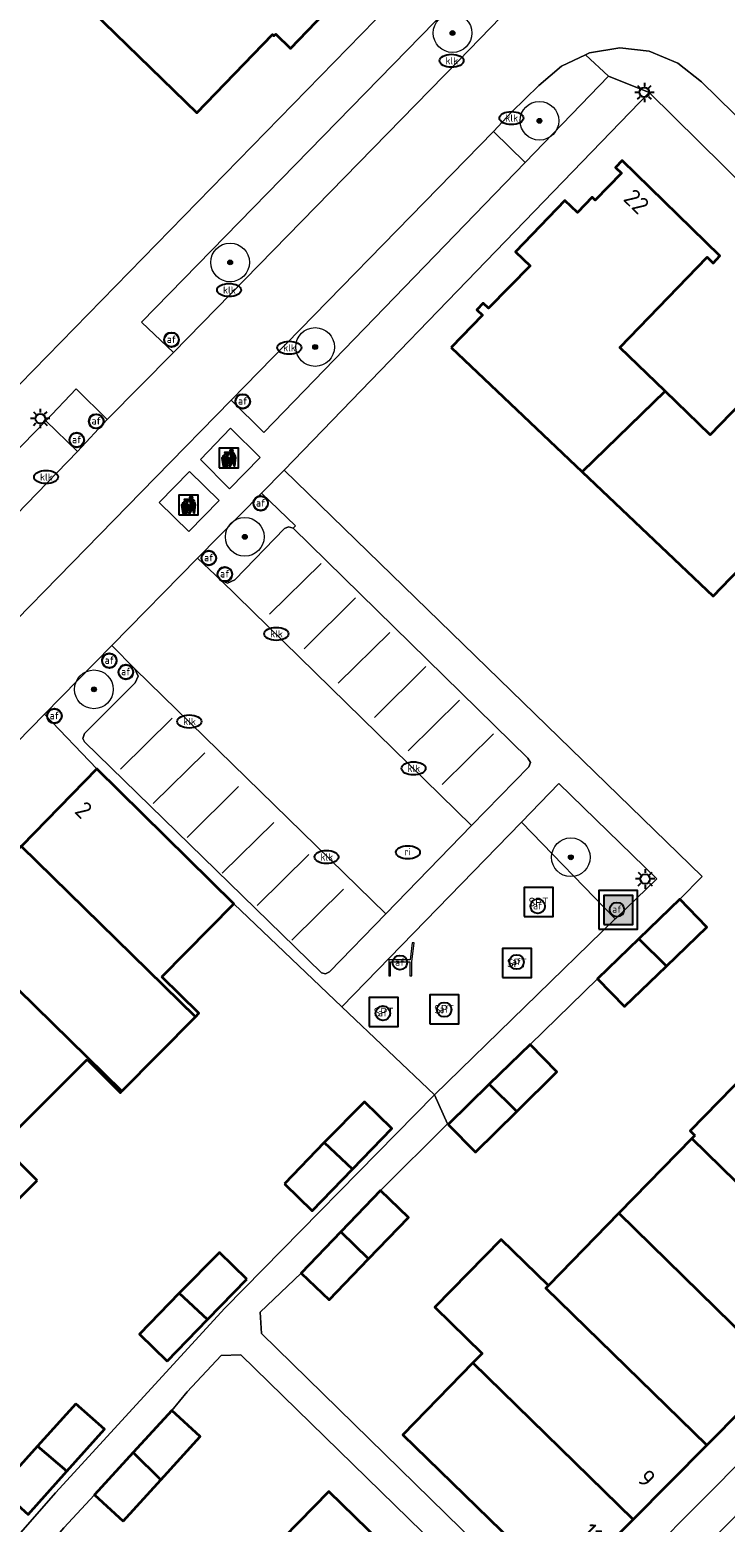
# Model space of a CAD drawing. Header units: metres. Extents: x 103671 to 105190, y 427150 to 429171.
# Tile 212 of 256: x 104249 to 104285, y 428229 to 428306. Entities that reach past the tile are written whole.
import ezdxf
from ezdxf.enums import TextEntityAlignment as Align

# ---------------------------------------------------------------- set-up
doc = ezdxf.new("R2010")
doc.units = ezdxf.units.M
for name, color, linetype, lineweight in [('B-WE-GR-BEPLANTING_CULTUUR_VASTE PLANTENVAK-GV', 253, 'Continuous', 18), ('B-WE-GR-BOOM-S', 253, 'Continuous', 25), ('B-WE-IE-AFVAL APART PLAATS-S', 253, 'Continuous', 25), ('B-WE-IE-MEUBILAIR-S', 253, 'Continuous', 25), ('B-WE-IE-MEUBILAIR_WEGMEUBILAIR-S', 253, 'Continuous', 25), ('B-WE-IE-MEUBILAIR_WEGMEUBILAIR_AFVALBAK-S', 253, 'Continuous', 25), ('B-WE-OG-BEBOUWING-GV', 253, 'Continuous', 35), ('B-WE-OG-BEBOUWING-T18', 7, 'Continuous', 18), ('B-WE-OG-TERREIN_ERF-GV', 253, 'Continuous', 18), ('B-WE-VH-GESLOTENVERHARDING_BETON-GV', 253, 'Continuous', 18), ('B-WE-VH-GESLOTENVERHARDING_KUNSTSTOF-GV', 253, 'Continuous', 18), ('B-WE-VH-OPENVERHARDING-GV', 253, 'Continuous', 18), ('B-WE-VH-OPENVERHARDING_BETONSTRAATSTEEN-GV', 253, 'Continuous', 18), ('B-WE-VW-MARKERING_PICTOGRAM-G', 253, 'Continuous', 18)]:
    doc.layers.add(name, color=color, linetype=linetype, lineweight=lineweight)
doc.styles.add('NLCS-ISO', font='NLCS-ISO.ttf')
doc.styles.add('NLCS-ISO-M500-T18', font='NLCS-ISO.ttf', dxfattribs={"height": 0.9})

# ---------------------------------------------------------------- blocks, each defined once
blk = doc.blocks.new('SIE-AFVAL APART PLAATS-SO')
h = blk.add_hatch(color=256)
h.dxf.hatch_style = 1
h.paths.add_polyline_path([(-0.09, 0.07), (-1.76, 0.07, 0.819081), (-1.79, -0.09), (-1.4, -2.19, 0.36153), (-1.37, -2.21), (-0.47, -2.21, 0.36153), (-0.44, -2.19), (-0.05, -0.09, 0.819081)])
h.paths.add_polyline_path([(-0.16, -0.1), (-0.2, -0.33), (-0.49, -0.33), (-0.47, -0.1)], flags=16)
h.paths.add_polyline_path([(-0.55, -0.1), (-0.58, -0.33), (-0.87, -0.33), (-0.87, -0.1)], flags=16)
h.paths.add_polyline_path([(-0.22, -0.42), (-0.27, -0.73), (-0.53, -0.73), (-0.5, -0.42)], flags=16)
h.paths.add_polyline_path([(-0.58, -0.42), (-0.61, -0.73), (-0.87, -0.73), (-0.87, -0.42)], flags=16)
h.paths.add_polyline_path([(-0.95, -0.1), (-0.95, -0.33), (-1.27, -0.33), (-1.29, -0.1)], flags=16)
h.paths.add_polyline_path([(-0.95, -0.42), (-0.95, -0.73), (-1.23, -0.73), (-1.26, -0.42)], flags=16)
h.paths.add_polyline_path([(-0.29, -0.83), (-0.34, -1.09), (-0.56, -1.09), (-0.54, -0.83)], flags=16)
h.paths.add_polyline_path([(-0.62, -0.83), (-0.65, -1.09), (-0.87, -1.09), (-0.87, -0.83)], flags=16)
h.paths.add_polyline_path([(-0.95, -0.83), (-0.95, -1.09), (-1.2, -1.09), (-1.22, -0.83)], flags=16)
h.paths.add_polyline_path([(-1.35, -0.33), (-1.64, -0.33), (-1.69, -0.1), (-1.37, -0.1)], flags=16)
h.paths.add_polyline_path([(-1.34, -0.42), (-1.31, -0.73), (-1.57, -0.73), (-1.63, -0.42)], flags=16)
h.paths.add_polyline_path([(-0.36, -1.18), (-0.41, -1.44), (-0.6, -1.44), (-0.57, -1.18)], flags=16)
h.paths.add_polyline_path([(-0.65, -1.18), (-0.68, -1.44), (-0.87, -1.44), (-0.87, -1.18)], flags=16)
h.paths.add_polyline_path([(-1.3, -0.83), (-1.28, -1.09), (-1.5, -1.09), (-1.55, -0.83)], flags=16)
h.paths.add_polyline_path([(-0.95, -1.18), (-0.95, -1.44), (-1.17, -1.44), (-1.19, -1.18)], flags=16)
h.paths.add_polyline_path([(-0.42, -1.53), (-0.47, -1.79), (-0.63, -1.79), (-0.6, -1.53)], flags=16)
h.paths.add_polyline_path([(-1.27, -1.18), (-1.25, -1.44), (-1.44, -1.44), (-1.49, -1.18)], flags=16)
h.paths.add_polyline_path([(-0.69, -1.53), (-0.71, -1.79), (-0.87, -1.79), (-0.87, -1.53)], flags=16)
h.paths.add_polyline_path([(-0.95, -1.53), (-0.95, -1.79), (-1.13, -1.79), (-1.16, -1.53)], flags=16)
h.paths.add_polyline_path([(-1.24, -1.53), (-1.22, -1.79), (-1.37, -1.79), (-1.42, -1.53)], flags=16)
h.paths.add_polyline_path([(-0.49, -1.89), (-0.53, -2.13), (-0.66, -2.13), (-0.64, -1.89)], flags=16)
h.paths.add_polyline_path([(-0.72, -1.89), (-0.74, -2.13), (-0.87, -2.13), (-0.87, -1.89)], flags=16)
h.paths.add_polyline_path([(-0.95, -1.89), (-0.95, -2.13), (-1.1, -2.13), (-1.12, -1.89)], flags=16)
h.paths.add_polyline_path([(-1.21, -1.89), (-1.18, -2.13), (-1.31, -2.13), (-1.35, -1.89)], flags=16)
h.paths.add_polyline_path([(-0.19, 0.78, -0.01173), (-0.3, 0.78, -0.148797), (-0.42, 1.03, -0.136076), (-0.69, 0.87), (-0.78, 0.85, -0.038293), (-1.14, 0.96), (-1.19, 0.81, -0.243822), (-1.56, 0.45, 0.344326), (-1, 0.22, -0.139345), (-0.6, 0.22, 0.618436), (-0.56, 0.27, -0.441494), (-0.47, 0.44, 0.309048)])
h.paths.add_polyline_path([(-0.49, 0.51, 0.351556), (-0.64, 0.31, 0.121061), (-1.02, 0.29, -0.288745), (-1.45, 0.42, 0.203599), (-1.12, 0.79), (-1.09, 0.87, 0.083075), (-0.28, 0.71, -0.242261)], flags=16)
h.paths.add_polyline_path([(-0.4, 0.79, -0.023345), (-0.63, 0.82, 0.07081), (-0.46, 0.9, 0.059965)], flags=16)
h.paths.add_polyline_path([(1.12, 1.48), (-1.07, 1.48, 0.860559), (-1.08, 1.42), (0.29, 1, -0.146703), (0.53, 0.28, 0.421968), (0.56, 0.25), (1.6, 0.31, 0.450293), (1.63, 0.34, 0.122241)])
h.paths.add_polyline_path([(0.26, 1.93, 1), (1.07, 1.93, 1)])
h.paths.add_polyline_path([(1.65, 0.15, 0.429303), (1.62, 0.18), (0.55, 0.23, 0.38429), (0.51, 0.2), (0.16, -2.16, 0.83726), (0.22, -2.18), (0.99, -0.78, -0.688204), (1.05, -0.78), (1.36, -2.14, 0.84934), (1.42, -2.14)])
for p, q in [((-0.09, 0.07), (-1.76, 0.07)), ((-1.4, -2.19), (-1.79, -0.09)), ((-1.37, -0.1), (-1.69, -0.1)), ((-1.64, -0.33), (-1.69, -0.1)), ((-1.64, -0.33), (-1.35, -0.33)), ((-1.63, -0.42), (-1.34, -0.42)), ((-1.57, -0.73), (-1.63, -0.42)), ((-1.57, -0.73), (-1.31, -0.73)), ((-1.55, -0.83), (-1.3, -0.83)), ((-1.5, -1.09), (-1.55, -0.83)), ((-1.5, -1.09), (-1.28, -1.09)), ((-1.49, -1.18), (-1.27, -1.18)), ((-1.44, -1.44), (-1.49, -1.18)), ((-1.44, -1.44), (-1.25, -1.44)), ((-1.42, -1.53), (-1.24, -1.53)), ((-1.37, -1.79), (-1.42, -1.53)), ((-1.37, -1.79), (-1.22, -1.79)), ((-1.37, -2.21), (-0.47, -2.21)), ((-1.31, -2.13), (-1.35, -1.89)), ((-1.35, -1.89), (-1.21, -1.89)), ((-1.31, -2.13), (-1.18, -2.13)), ((-0.95, -0.1), (-1.29, -0.1)), ((-1.27, -0.33), (-0.95, -0.33)), ((-1.26, -0.42), (-0.95, -0.42)), ((-1.23, -0.73), (-0.95, -0.73)), ((-1.22, -0.83), (-0.95, -0.83)), ((-1.2, -1.09), (-0.95, -1.09)), ((-1.19, -1.18), (-0.95, -1.18)), ((-1.17, -1.44), (-0.95, -1.44)), ((-1.16, -1.53), (-0.95, -1.53)), ((-1.13, -1.79), (-0.95, -1.79)), ((-1.12, -1.89), (-0.95, -1.89)), ((-1.1, -2.13), (-0.95, -2.13)), ((-0.95, -0.1), (-0.95, -0.33)), ((-0.95, -0.42), (-0.95, -0.73)), ((-0.95, -0.83), (-0.95, -1.09)), ((-0.95, -1.18), (-0.95, -1.44)), ((-0.95, -1.53), (-0.95, -1.79)), ((-0.95, -1.89), (-0.95, -2.13)), ((-0.87, -0.1), (-0.87, -0.33)), ((-0.55, -0.1), (-0.87, -0.1)), ((-0.87, -0.33), (-0.58, -0.33)), ((-0.87, -0.42), (-0.87, -0.73)), ((-0.87, -0.42), (-0.58, -0.42)), ((-0.87, -0.73), (-0.61, -0.73)), ((-0.87, -0.83), (-0.62, -0.83)), ((-0.87, -0.83), (-0.87, -1.09)), ((-0.87, -1.09), (-0.65, -1.09)), ((-0.87, -1.18), (-0.65, -1.18)), ((-0.87, -1.18), (-0.87, -1.44)), ((-0.87, -1.44), (-0.68, -1.44)), ((-0.87, -1.53), (-0.69, -1.53)), ((-0.87, -1.53), (-0.87, -1.79)), ((-0.87, -1.79), (-0.71, -1.79)), ((-0.87, -1.89), (-0.87, -2.13)), ((-0.87, -1.89), (-0.72, -1.89)), ((-0.87, -2.13), (-0.74, -2.13)), ((-0.66, -2.13), (-0.53, -2.13)), ((-0.64, -1.89), (-0.49, -1.89)), ((-0.63, -1.79), (-0.47, -1.79)), ((-0.6, -1.44), (-0.41, -1.44)), ((-0.6, -1.53), (-0.42, -1.53)), ((-0.57, -1.18), (-0.36, -1.18)), ((-0.56, -1.09), (-0.34, -1.09)), ((-0.54, -0.83), (-0.29, -0.83)), ((-0.53, -0.73), (-0.27, -0.73)), ((-0.53, -2.13), (-0.49, -1.89)), ((-0.5, -0.42), (-0.22, -0.42)), ((-0.49, -0.33), (-0.2, -0.33)), ((-0.16, -0.1), (-0.47, -0.1)), ((-0.47, -1.79), (-0.42, -1.53)), ((-0.44, -2.19), (-0.05, -0.09)), ((-0.41, -1.44), (-0.36, -1.18)), ((-0.34, -1.09), (-0.29, -0.83)), ((-0.27, -0.73), (-0.22, -0.42)), ((-0.2, -0.33), (-0.16, -0.1))]:
    blk.add_line(p, q)
blk.add_lwpolyline([(-2.5, -2.51), (2.5, -2.51), (2.5, 2.49), (-2.5, 2.49)], close=True)
for points in [[(-0.78, 0.85, -0.038293), (-1.14, 0.96), (-1.19, 0.81, -0.243822), (-1.56, 0.45, 0.344326), (-1, 0.22, -0.139345), (-0.6, 0.22, 0.618436), (-0.56, 0.27, -0.441494), (-0.47, 0.44, 0.309048), (-0.19, 0.78, -0.01173), (-0.3, 0.78, -0.01173)], [(-0.78, 0.85), (-0.69, 0.87, 0.136076), (-0.42, 1.03, 0.156405), (-0.29, 0.77)], [(-0.78, 0.85), (-0.69, 0.87, 0.136076), (-0.42, 1.03, 0.148797), (-0.3, 0.78, 0.148797)], [(-0.63, 0.82, 0.07081), (-0.46, 0.9, 0.059965), (-0.4, 0.79, 0.059965)], [(-0.4, 0.79, -0.023345), (-0.63, 0.82)]]:
    blk.add_lwpolyline(points, format="xyb")
for points in [[(-1.09, 0.87), (-1.12, 0.79, -0.203599), (-1.45, 0.42, 0.288745), (-1.02, 0.29, -0.121061), (-0.64, 0.31, -0.351556), (-0.49, 0.51, 0.242261), (-0.28, 0.71, -0.083075)], [(-1.07, 1.48), (1.12, 1.48, -0.122241), (1.63, 0.34, -0.450293), (1.6, 0.31), (0.56, 0.25, -0.421968), (0.53, 0.28, 0.146703), (0.29, 1), (-1.08, 1.42, -0.860559)], [(0.55, 0.23), (1.62, 0.18, -0.429303), (1.65, 0.15), (1.42, -2.14, -0.84934), (1.36, -2.14), (1.05, -0.78, 0.688204), (0.99, -0.78), (0.22, -2.18, -0.83726), (0.16, -2.16), (0.51, 0.2, -0.38429)]]:
    blk.add_lwpolyline(points, format="xyb", close=True)
for points in [[(-1.35, -0.33), (-1.37, -0.1)], [(-1.31, -0.73), (-1.34, -0.42)], [(-1.28, -1.09), (-1.3, -0.83)], [(-1.27, -0.33), (-1.29, -0.1)], [(-1.25, -1.44), (-1.27, -1.18)], [(-1.23, -0.73), (-1.26, -0.42)], [(-1.22, -1.79), (-1.24, -1.53)], [(-1.2, -1.09), (-1.22, -0.83)], [(-1.18, -2.13), (-1.21, -1.89)], [(-1.17, -1.44), (-1.19, -1.18)], [(-1.18, -2.22), (-1.18, -2.21)], [(-1.13, -1.79), (-1.16, -1.53)], [(-1.1, -2.13), (-1.12, -1.89)], [(-0.74, -2.13), (-0.72, -1.89)], [(-0.71, -1.79), (-0.69, -1.53)], [(-0.68, -1.44), (-0.65, -1.18)], [(-0.66, -2.13), (-0.64, -1.89)], [(-0.65, -1.09), (-0.62, -0.83)], [(-0.63, -1.79), (-0.6, -1.53)], [(-0.61, -0.73), (-0.58, -0.42)], [(-0.6, -1.44), (-0.57, -1.18)], [(-0.58, -0.33), (-0.55, -0.1)], [(-0.56, -1.09), (-0.54, -0.83)], [(-0.53, -0.73), (-0.5, -0.42)], [(-0.49, -0.33), (-0.47, -0.1)]]:
    blk.add_lwpolyline(points)
blk.add_circle((0.66, 1.93), 0.401)
for centre, radius, start, end in [((-1.76, -0.01), 0.0869, 90, 247.281), ((-0.09, -0.01), 0.0869, 292.719, 90), ((-1.37, -2.18), 0.0318, 190.4943, 270), ((-0.47, -2.18), 0.0318, 270, 349.5057)]:
    blk.add_arc(centre, radius, start, end)
blk = doc.blocks.new('SIE-WEG_AFVALBAK-SO')
h = blk.add_hatch(color=256)
h.dxf.hatch_style = 1
h.paths.add_polyline_path([(-1.5, -1.5), (1.5, -1.5), (1.5, 1.5), (-1.5, 1.5)])
for points in [[(-2, -2), (2, -2), (2, 2), (-2, 2)], [(-1.5, -1.5), (1.5, -1.5), (1.5, 1.5), (-1.5, 1.5)]]:
    blk.add_lwpolyline(points, close=True)
blk = doc.blocks.new('SIE-MEUBILAIR_PAAL_LICHTMAST-SO')
for points in [[(-0.62, 0), (-1, 0)], [(-0.71, 0.71), (-0.44, 0.44)], [(0, 1), (0, 0.62)], [(0.44, 0.44), (0.71, 0.71)], [(1, 0), (0.62, 0)], [(-0.71, -0.71), (-0.44, -0.44)], [(0, -0.62), (0, -1)], [(0.44, -0.44), (0.71, -0.71)]]:
    blk.add_lwpolyline(points)
blk.add_circle((0, 0), 0.5)
blk = doc.blocks.new('SIE-MEUBILAIR_PAAL_AFSLUITPAAL-SO')
blk.add_circle((0, 0), 0.75)
at = {"style": 'NLCS-ISO'}
blk.add_text('af', height=0.75, dxfattribs=at).set_placement((0, 0.05), align=Align.MIDDLE_CENTER)
blk = doc.blocks.new('SIE-MEUBILAIR_PUT_KOLK-SO')
blk.add_ellipse((0, 0), major_axis=(1.25, 0), ratio=0.54)
at = {"style": 'NLCS-ISO'}
blk.add_text('klk', height=0.75, dxfattribs=at).set_placement((0.03, 0), align=Align.MIDDLE_CENTER)
blk = doc.blocks.new('SIE-MEUBILAIR_PUT_RIOOLPUT-SO')
blk.add_ellipse((0, 0), major_axis=(1.25, 0), ratio=0.54)
at = {"style": 'NLCS-ISO'}
blk.add_text('ri', height=0.75, dxfattribs=at).set_placement((-0.04, 0.07), align=Align.MIDDLE_CENTER)
blk = doc.blocks.new('SIE-WEG_SPEELTOESTEL-SO')
at = {"flags": 128}
blk.add_lwpolyline([(-3.75, -3.75), (3.75, -3.75), (3.75, 3.75), (-3.75, 3.75)], close=True, dxfattribs=at)
at = {"style": 'NLCS-ISO'}
blk.add_text('SPT', height=2.25, dxfattribs=at).set_placement((0, 0), align=Align.MIDDLE_CENTER)
blk = doc.blocks.new('SIE-WEG_ZITBANK-SO')
at = {"color": 0, "linetype": 'ByBlock', "lineweight": 18}
blk.add_lwpolyline([(-0.91, -1.63), (-0.91, -0.2), (1.09, -0.2), (1.09, -1.63), (1.29, -1.63), (1.29, -0.21), (1.54, 1.78), (1.33, 1.78), (1.11, 0), (-1.11, 0), (-1.11, -1.63)], close=True, dxfattribs=at)
blk = doc.blocks.new('SGR-BOOM_GBKN-SO')
at = {"linetype": 'ByBlock', "lineweight": 18}
h = blk.add_hatch(color=0, dxfattribs=at)
h.dxf.hatch_style = 1
edge = h.paths.add_edge_path()
edge.add_arc((0, 0), 0.25, 0, 360)
at = {"color": 0, "linetype": 'ByBlock', "lineweight": 18}
for radius in [2, 0.25]:
    blk.add_circle((0, 0), radius, dxfattribs=at)
at = {"color": 0, "linetype": 'ByBlock', "lineweight": 18, "style": 'NLCS-ISO'}
blk.add_attdef('SOORT', (2.5, 0), '', height=1.5, dxfattribs=at)

msp = doc.modelspace()

# ---------------------------------------------------------------- linework, layer by layer
at = {"layer": 'B-WE-GR-BEPLANTING_CULTUUR_VASTE PLANTENVAK-GV', "flags": 128}
for points in [[(104274.367, 428308.237), (104272.748, 428309.825), (104254.695, 428291.33), (104256.348, 428289.765), (104271.074, 428304.828)], [(104272.875, 428301.17), (104274.514, 428299.57), (104278.834, 428304.029), (104277.638, 428305.139), (104276.388, 428304.548), (104275.219, 428303.556), (104273.812, 428302.177)], [(104272.875, 428301.17), (104259.324, 428287.294), (104261.007, 428285.631), (104274.514, 428299.57)], [(104251.376, 428284.64), (104252.919, 428286.297), (104251.318, 428287.887), (104249.749, 428286.233)], [(104274.776, 428254.017), (104278.261, 428257.417), (104280.387, 428259.47), (104282.513, 428261.523), (104283.671, 428262.704), (104262.058, 428283.691), (104260.886, 428282.497), (104262.648, 428280.808), (104262.525, 428280.68), (104274.657, 428268.813), (104274.79, 428268.584), (104274.709, 428268.364), (104271.75, 428265.338), (104267.325, 428260.774), (104264.399, 428257.766), (104264.192, 428257.67), (104263.992, 428257.729), (104251.749, 428269.646), (104251.663, 428269.824), (104251.745, 428270.076), (104254.354, 428272.701), (104254.51, 428273.051), (104254.348, 428273.423), (104253.156, 428274.62), (104249.68, 428271.078), (104252.382, 428268.265), (104259.456, 428261.289), (104265.052, 428255.97), (104274.317, 428265.486), (104274.334, 428265.504), (104276.262, 428267.504), (104281.316, 428262.58), (104279.201, 428260.531), (104279.173, 428260.504), (104269.837, 428251.421), (104270.512, 428249.922), (104270.542, 428249.892), (104272.65, 428251.964)], [(104260.886, 428282.497), (104257.583, 428279.131), (104258.814, 428277.987), (104259.133, 428277.846), (104259.519, 428278.019), (104262.084, 428280.675), (104262.295, 428280.763), (104262.525, 428280.68), (104262.648, 428280.808)], [(104279.173, 428260.504), (104279.201, 428260.531), (104281.316, 428262.58), (104276.262, 428267.504), (104274.334, 428265.504)]]:
    msp.add_lwpolyline(points, close=True, dxfattribs=at)
at = {"layer": 'B-WE-OG-BEBOUWING-GV', "flags": 128}
for points in [[(104265.024, 428308.224), (104264.205, 428309.006), (104264.932, 428309.766), (104266.65, 428311.564), (104266.418, 428311.788), (104267.049, 428312.442), (104264.547, 428314.86), (104263.932, 428314.212), (104263.696, 428314.414), (104263.625, 428314.349), (104261.908, 428316.007), (104257.413, 428311.343), (104255.672, 428313.02), (104254.844, 428313.818), (104250.331, 428309.154), (104257.546, 428302.146), (104261.461, 428306.188), (104261.535, 428306.12), (104261.626, 428306.202), (104262.387, 428305.464)], [(104270.692, 428290.011), (104277.462, 428283.594), (104281.747, 428287.765), (104279.418, 428290.019), (104283.929, 428294.68), (104284.239, 428294.379), (104284.585, 428294.76), (104279.537, 428299.674), (104279.186, 428299.314), (104279.49, 428299.018), (104278.133, 428297.625), (104277.974, 428297.777), (104277.22, 428296.992), (104276.571, 428297.615), (104274.023, 428294.962), (104274.772, 428294.242), (104272.615, 428292.05), (104272.346, 428292.316), (104272.013, 428291.972), (104272.311, 428291.683)], [(104277.462, 428283.594), (104284.231, 428277.177), (104285.126, 428278.099), (104293.09, 428286.306), (104288.847, 428290.424), (104284.076, 428285.51), (104281.747, 428287.765)], [(104255.738, 428257.518), (104259.456, 428261.289), (104252.382, 428268.265), (104248.48, 428264.268), (104248.468, 428264.255), (104257.475, 428255.457), (104257.649, 428255.634)], [(104253.676, 428251.605), (104257.475, 428255.457), (104248.468, 428264.255), (104244.692, 428260.388)], [(104281.82, 428258.073), (104283.903, 428260.084), (104282.513, 428261.523), (104280.387, 428259.47)], [(104251.886, 428253.241), (104253.596, 428251.524), (104253.676, 428251.605), (104244.692, 428260.388), (104240.922, 428256.525), (104248.122, 428249.493)], [(104280.387, 428259.47), (104278.261, 428257.417), (104279.651, 428255.978), (104281.82, 428258.073)], [(104249.304, 428246.998), (104247.468, 428248.841), (104248.122, 428249.493), (104240.922, 428256.525), (104237.15, 428252.661), (104246.156, 428243.863)], [(104274.081, 428250.566), (104276.16, 428252.609), (104274.776, 428254.017), (104272.65, 428251.964)], [(104283.294, 428249.323), (104283.135, 428249.161), (104291.509, 428240.982), (104295.297, 428244.799), (104286.717, 428253.317), (104283.049, 428249.562)], [(104270.542, 428249.892), (104271.944, 428248.466), (104274.081, 428250.566), (104272.65, 428251.964)], [(104265.601, 428247.586), (104267.632, 428249.677), (104266.215, 428251.052), (104264.138, 428248.95)], [(104283.135, 428249.161), (104279.364, 428245.3), (104287.706, 428237.152), (104291.509, 428240.982)], [(104262.079, 428246.829), (104263.514, 428245.436), (104265.601, 428247.586), (104264.138, 428248.95)], [(104266.426, 428242.945), (104268.484, 428245.091), (104267.041, 428246.476), (104264.995, 428244.343)], [(104283.902, 428233.32), (104287.706, 428237.152), (104279.364, 428245.3), (104275.722, 428241.571), (104275.591, 428241.437)], [(104266.426, 428242.945), (104264.995, 428244.343), (104262.949, 428242.211), (104264.392, 428240.826)], [(104271.818, 428237.575), (104280.097, 428229.488), (104283.902, 428233.32), (104275.591, 428241.437), (104275.722, 428241.571), (104273.281, 428243.956), (104269.852, 428240.446), (104272.293, 428238.061)], [(104260.138, 428241.902), (104258.721, 428243.277), (104256.644, 428241.175), (104258.107, 428239.811)], [(104256.02, 428237.661), (104258.107, 428239.811), (104256.644, 428241.175), (104254.585, 428239.054)], [(104280.097, 428229.488), (104271.818, 428237.575), (104268.188, 428233.858), (104276.46, 428225.825)], [(104251.303, 428235.465), (104249.311, 428233.281), (104250.828, 428231.977), (104252.773, 428234.148)], [(104254.256, 428232.939), (104255.688, 428231.541), (104257.726, 428233.773), (104256.249, 428235.122)], [(104250.828, 428231.977), (104249.311, 428233.281), (104247.339, 428231.08), (104248.828, 428229.745)], [(104253.74, 428229.408), (104255.688, 428231.541), (104254.256, 428232.939), (104252.252, 428230.767)], [(104260.453, 428226.942), (104267.868, 428219.645), (104271.812, 428223.684), (104264.378, 428230.931)]]:
    msp.add_lwpolyline(points, close=True, dxfattribs=at)
at = {"layer": 'B-WE-OG-TERREIN_ERF-GV', "flags": 128}
for points in [[(104192.106, 428230.458), (104218.963, 428257.954), (104239.197, 428278.725), (104271.719, 428311.999), (104232.873, 428347.714), (104215.094, 428329.458), (104202.346, 428316.412), (104174.329, 428287.73)], [(104318.127, 428266.524), (104280.935, 428303.193), (104275.486, 428297.567), (104262.058, 428283.691), (104283.671, 428262.704), (104282.513, 428261.523), (104283.903, 428260.084), (104281.82, 428258.073), (104279.651, 428255.978), (104278.261, 428257.417), (104274.776, 428254.017), (104276.16, 428252.609), (104274.081, 428250.566), (104271.944, 428248.466), (104270.542, 428249.892), (104270.512, 428249.922), (104267.041, 428246.476), (104268.484, 428245.091), (104266.426, 428242.945), (104264.392, 428240.826), (104262.949, 428242.211), (104260.829, 428240.192), (104260.887, 428239.092), (104276.777, 428223.562), (104284.048, 428230.868), (104295.216, 428242.148)], [(104285.126, 428278.099), (104284.231, 428277.177), (104277.462, 428283.594), (104270.692, 428290.011), (104272.311, 428291.683), (104272.013, 428291.972), (104272.346, 428292.316), (104272.615, 428292.05), (104274.772, 428294.242), (104274.023, 428294.962), (104276.571, 428297.615), (104277.22, 428296.992), (104277.974, 428297.777), (104278.133, 428297.625), (104279.49, 428299.018), (104279.186, 428299.314), (104279.537, 428299.674), (104284.585, 428294.76), (104284.239, 428294.379), (104283.929, 428294.68), (104279.418, 428290.019), (104281.747, 428287.765), (104284.076, 428285.51), (104288.847, 428290.424)], [(104248.48, 428264.268), (104252.382, 428268.265), (104249.68, 428271.078), (104210.789, 428231.299)], [(104243.385, 428223.05), (104250.238, 428230.858), (104258.988, 428240.406), (104269.837, 428251.421), (104265.052, 428255.97), (104259.456, 428261.289), (104255.738, 428257.518), (104257.649, 428255.634), (104257.475, 428255.457), (104253.676, 428251.605), (104253.596, 428251.524), (104251.886, 428253.241), (104248.122, 428249.493)], [(104247.468, 428248.841), (104249.304, 428246.998), (104246.156, 428243.863)], [(104244.38, 428186.378), (104252.227, 428195.61), (104263.789, 428209.151), (104267.586, 428213.585), (104270.959, 428217.431), (104275.718, 428222.473), (104259.824, 428237.986), (104258.803, 428237.956), (104257.053, 428236.08), (104256.249, 428235.122), (104257.726, 428233.773), (104255.688, 428231.541), (104253.74, 428229.408), (104252.252, 428230.767), (104250.674, 428229.058), (104249.399, 428227.551), (104250.9, 428226.23), (104248.879, 428223.933)]]:
    msp.add_lwpolyline(points, dxfattribs=at)
for points in [[(104264.205, 428309.006), (104265.024, 428308.224), (104262.387, 428305.464), (104261.626, 428306.202), (104261.535, 428306.12), (104261.461, 428306.188), (104257.546, 428302.146), (104250.331, 428309.154), (104254.844, 428313.818), (104255.672, 428313.02), (104257.413, 428311.343), (104261.908, 428316.007), (104263.625, 428314.349), (104263.696, 428314.414), (104263.932, 428314.212), (104264.547, 428314.86), (104267.049, 428312.442), (104266.418, 428311.788), (104266.65, 428311.564), (104264.932, 428309.766)], [(104283.135, 428249.161), (104283.294, 428249.323), (104283.049, 428249.562), (104286.717, 428253.317), (104291.153, 428257.859), (104299.84, 428249.374), (104295.297, 428244.799), (104291.509, 428240.982), (104287.706, 428237.152), (104283.902, 428233.32), (104280.097, 428229.488), (104276.46, 428225.825), (104268.188, 428233.858), (104271.818, 428237.575), (104272.293, 428238.061), (104269.852, 428240.446), (104273.281, 428243.956), (104275.722, 428241.571), (104279.364, 428245.3)], [(104263.514, 428245.436), (104262.079, 428246.829), (104264.138, 428248.95), (104266.215, 428251.052), (104267.632, 428249.677), (104265.601, 428247.586)], [(104258.721, 428243.277), (104260.138, 428241.902), (104258.107, 428239.811), (104256.02, 428237.661), (104254.585, 428239.054), (104256.644, 428241.175)], [(104249.311, 428233.281), (104251.303, 428235.465), (104252.773, 428234.148), (104250.828, 428231.977), (104248.828, 428229.745), (104247.339, 428231.08)], [(104243.749, 428206.822), (104247.697, 428210.834), (104251.099, 428214.292), (104249.917, 428215.454), (104250.119, 428215.66), (104253.667, 428219.266), (104257.269, 428222.926), (104257.815, 428222.389), (104261.171, 428225.8), (104260.235, 428226.721), (104260.453, 428226.942), (104264.378, 428230.931), (104271.812, 428223.684), (104267.868, 428219.645), (104264.479, 428216.174), (104265.63, 428215.041), (104265.457, 428214.866), (104261.857, 428211.208), (104258.453, 428207.75), (104259.639, 428206.583), (104259.489, 428206.431), (104255.887, 428202.775), (104251.966, 428198.794)]]:
    msp.add_lwpolyline(points, close=True, dxfattribs=at)
at = {"layer": 'B-WE-VH-GESLOTENVERHARDING_BETON-GV', "flags": 128}
for points in [[(104257.739, 428284.23), (104259.242, 428282.711), (104260.824, 428284.333), (104259.294, 428285.852)], [(104255.597, 428282.019), (104257.131, 428280.507), (104258.7, 428282.123), (104257.167, 428283.621)]]:
    msp.add_lwpolyline(points, close=True, dxfattribs=at)
at = {"layer": 'B-WE-VH-GESLOTENVERHARDING_KUNSTSTOF-GV', "flags": 128}
msp.add_lwpolyline([(104265.052, 428255.97), (104269.837, 428251.421), (104279.173, 428260.504), (104274.334, 428265.504), (104274.317, 428265.486)], close=True, dxfattribs=at)
at = {"layer": 'B-WE-VH-OPENVERHARDING-GV', "flags": 128}
for points in [[(104271.719, 428311.999), (104239.197, 428278.725), (104218.963, 428257.954), (104192.106, 428230.458)], [(104245.56, 428281.952), (104249.749, 428286.233), (104251.318, 428287.887), (104252.919, 428286.297), (104256.348, 428289.765), (104254.695, 428291.33), (104272.748, 428309.825)], [(104287.827, 428299.624), (104283.633, 428303.741), (104282.415, 428304.702), (104280.931, 428305.325), (104279.419, 428305.489), (104277.835, 428305.232), (104277.638, 428305.139), (104278.834, 428304.029), (104280.935, 428303.193), (104318.127, 428266.524)], [(104279.905, 428224.141), (104292.405, 428236.75), (104296.602, 428240.946), (104300.709, 428244.962), (104302.31, 428243.323), (104303.343, 428244.296), (104303.462, 428244.372), (104303.605, 428244.383), (104303.7, 428244.354), (104303.789, 428244.287), (104302.078, 428246.273), (104311.772, 428255.394), (104315.809, 428251.137), (104317.554, 428254.253), (104318.715, 428257.044), (104319.643, 428259.928), (104320.092, 428261.858), (104319.619, 428261.975), (104317.946, 428263.734), (104302.327, 428249.006), (104295.216, 428242.148), (104284.048, 428230.868), (104276.777, 428223.562)], [(104247.446, 428225.332), (104249.399, 428227.551), (104250.674, 428229.058), (104252.252, 428230.767), (104254.256, 428232.939), (104256.249, 428235.122), (104257.053, 428236.08), (104258.803, 428237.956), (104259.824, 428237.986), (104275.718, 428222.473), (104276.777, 428223.562), (104260.887, 428239.092), (104260.829, 428240.192), (104262.949, 428242.211), (104264.995, 428244.343), (104267.041, 428246.476), (104270.512, 428249.922), (104269.837, 428251.421), (104258.988, 428240.406), (104250.238, 428230.858), (104243.385, 428223.05)]]:
    msp.add_lwpolyline(points, dxfattribs=at)
at = {"layer": 'B-WE-VH-OPENVERHARDING_BETONSTRAATSTEEN-GV', "flags": 128}
for points in [[(104274.367, 428308.237), (104271.074, 428304.828), (104256.348, 428289.765), (104252.919, 428286.297), (104251.376, 428284.64), (104247.178, 428280.334)], [(104243.185, 428270.808), (104255.421, 428283.297), (104259.324, 428287.294), (104272.875, 428301.17), (104273.812, 428302.177), (104275.219, 428303.556), (104276.388, 428304.548), (104277.638, 428305.139), (104277.835, 428305.232), (104279.419, 428305.489), (104280.931, 428305.325), (104282.415, 428304.702), (104283.633, 428303.741), (104287.827, 428299.624)], [(104210.789, 428231.299), (104249.68, 428271.078), (104253.156, 428274.62), (104257.583, 428279.131), (104260.886, 428282.497), (104262.058, 428283.691), (104275.486, 428297.567), (104280.935, 428303.193), (104278.834, 428304.029), (104274.514, 428299.57), (104261.007, 428285.631), (104259.324, 428287.294), (104255.421, 428283.297), (104243.185, 428270.808)]]:
    msp.add_lwpolyline(points, dxfattribs=at)
for points in [[(104249.749, 428286.233), (104245.56, 428281.952), (104247.178, 428280.334), (104251.376, 428284.64)], [(104257.739, 428284.23), (104259.294, 428285.852), (104260.824, 428284.333), (104259.242, 428282.711)], [(104255.597, 428282.019), (104257.167, 428283.621), (104258.7, 428282.123), (104257.131, 428280.507)], [(104258.814, 428277.987), (104271.75, 428265.338), (104274.709, 428268.364), (104274.79, 428268.584), (104274.657, 428268.813), (104262.525, 428280.68), (104262.295, 428280.763), (104262.084, 428280.675), (104259.519, 428278.019), (104259.133, 428277.846)], [(104267.325, 428260.774), (104271.75, 428265.338), (104258.814, 428277.987), (104257.583, 428279.131), (104253.156, 428274.62), (104254.348, 428273.423)], [(104254.348, 428273.423), (104254.51, 428273.051), (104254.354, 428272.701), (104251.745, 428270.076), (104251.663, 428269.824), (104251.749, 428269.646), (104263.992, 428257.729), (104264.192, 428257.67), (104264.399, 428257.766), (104267.325, 428260.774)]]:
    msp.add_lwpolyline(points, close=True, dxfattribs=at)
at = {"layer": 'B-WE-VW-MARKERING_PICTOGRAM-G', "flags": 128}
for points in [[(104261.312, 428276.24), (104263.974, 428278.869)], [(104263.093, 428274.458), (104265.755, 428277.087)], [(104264.856, 428272.677), (104267.518, 428275.305)], [(104266.725, 428270.913), (104269.387, 428273.541)], [(104268.471, 428269.184), (104271.133, 428271.812)], [(104253.605, 428268.242), (104256.268, 428270.87)], [(104270.224, 428267.442), (104272.886, 428270.07)], [(104255.298, 428266.46), (104257.96, 428269.089)], [(104257.043, 428264.714), (104259.706, 428267.342)], [(104258.859, 428262.861), (104261.522, 428265.49)], [(104260.672, 428261.199), (104263.334, 428263.827)], [(104262.464, 428259.414), (104265.126, 428262.042)]]:
    msp.add_lwpolyline(points, dxfattribs=at)

# ---------------------------------------------------------------- block references
at = {"layer": 'B-WE-GR-BOOM-S', "xscale": 0.5, "yscale": 0.5, "zscale": 0.5}
for p in [(104270.766, 428306.258), (104275.256, 428301.728), (104259.269, 428294.413), (104263.662, 428290.044), (104260.027, 428280.24), (104252.231, 428272.362), (104276.879, 428263.689)]:
    msp.add_blockref('SGR-BOOM_GBKN-SO', p, dxfattribs=at)
at = {"layer": 'B-WE-IE-AFVAL APART PLAATS-S', "xscale": 0.2, "yscale": 0.2, "zscale": 0.2}
for p in [(104259.21, 428284.314), (104257.126, 428281.886)]:
    msp.add_blockref('SIE-AFVAL APART PLAATS-SO', p, dxfattribs=at)
at = {"layer": 'B-WE-IE-MEUBILAIR-S', "xscale": 0.5, "yscale": 0.5, "zscale": 0.5}
for name, p in [('SIE-MEUBILAIR_PUT_KOLK-SO', (104270.714, 428304.828)), ('SIE-MEUBILAIR_PAAL_LICHTMAST-SO', (104280.679, 428303.193)), ('SIE-MEUBILAIR_PUT_KOLK-SO', (104273.811, 428301.868)), ('SIE-MEUBILAIR_PUT_KOLK-SO', (104259.218, 428292.986)), ('SIE-MEUBILAIR_PAAL_AFSLUITPAAL-SO', (104256.238, 428290.425)), ('SIE-MEUBILAIR_PAAL_AFSLUITPAAL-SO', (104256.242, 428290.407)), ('SIE-MEUBILAIR_PUT_KOLK-SO', (104262.326, 428290.004)), ('SIE-MEUBILAIR_PAAL_AFSLUITPAAL-SO', (104259.919, 428287.241)), ('SIE-MEUBILAIR_PAAL_AFSLUITPAAL-SO', (104259.923, 428287.223)), ('SIE-MEUBILAIR_PAAL_LICHTMAST-SO', (104249.457, 428286.348)), ('SIE-MEUBILAIR_PAAL_AFSLUITPAAL-SO', (104252.344, 428286.207)), ('SIE-MEUBILAIR_PAAL_AFSLUITPAAL-SO', (104252.361, 428286.202)), ('SIE-MEUBILAIR_PAAL_AFSLUITPAAL-SO', (104251.34, 428285.25)), ('SIE-MEUBILAIR_PAAL_AFSLUITPAAL-SO', (104251.344, 428285.232)), ('SIE-MEUBILAIR_PUT_KOLK-SO', (104249.76, 428283.331)), ('SIE-MEUBILAIR_PAAL_AFSLUITPAAL-SO', (104260.848, 428281.98)), ('SIE-MEUBILAIR_PAAL_AFSLUITPAAL-SO', (104260.852, 428281.962)), ('SIE-MEUBILAIR_PAAL_AFSLUITPAAL-SO', (104258.166, 428279.152)), ('SIE-MEUBILAIR_PAAL_AFSLUITPAAL-SO', (104258.17, 428279.134)), ('SIE-MEUBILAIR_PAAL_AFSLUITPAAL-SO', (104258.995, 428278.318)), ('SIE-MEUBILAIR_PAAL_AFSLUITPAAL-SO', (104258.999, 428278.3)), ('SIE-MEUBILAIR_PUT_KOLK-SO', (104261.657, 428275.228)), ('SIE-MEUBILAIR_PAAL_AFSLUITPAAL-SO', (104253.025, 428273.855)), ('SIE-MEUBILAIR_PAAL_AFSLUITPAAL-SO', (104253.029, 428273.837)), ('SIE-MEUBILAIR_PAAL_AFSLUITPAAL-SO', (104253.879, 428273.266)), ('SIE-MEUBILAIR_PAAL_AFSLUITPAAL-SO', (104253.883, 428273.248)), ('SIE-MEUBILAIR_PAAL_AFSLUITPAAL-SO', (104250.185, 428270.996)), ('SIE-MEUBILAIR_PAAL_AFSLUITPAAL-SO', (104250.189, 428270.978)), ('SIE-MEUBILAIR_PUT_KOLK-SO', (104257.163, 428270.701)), ('SIE-MEUBILAIR_PUT_KOLK-SO', (104268.749, 428268.28)), ('SIE-MEUBILAIR_PUT_KOLK-SO', (104264.252, 428263.704)), ('SIE-MEUBILAIR_PUT_RIOOLPUT-SO', (104268.456, 428263.945)), ('SIE-MEUBILAIR_PAAL_LICHTMAST-SO', (104280.719, 428262.568)), ('SIE-MEUBILAIR_PAAL_AFSLUITPAAL-SO', (104275.168, 428261.161)), ('SIE-MEUBILAIR_PAAL_AFSLUITPAAL-SO', (104279.261, 428260.987)), ('SIE-MEUBILAIR_PAAL_AFSLUITPAAL-SO', (104268.043, 428258.25)), ('SIE-MEUBILAIR_PAAL_AFSLUITPAAL-SO', (104274.076, 428258.28)), ('SIE-MEUBILAIR_PAAL_AFSLUITPAAL-SO', (104267.163, 428255.635)), ('SIE-MEUBILAIR_PAAL_AFSLUITPAAL-SO', (104270.335, 428255.82))]:
    msp.add_blockref(name, p, dxfattribs=at)
at = {"layer": 'B-WE-IE-MEUBILAIR_WEGMEUBILAIR-S'}
for name, p, xscale, yscale, zscale in [('SIE-WEG_SPEELTOESTEL-SO', (104275.215, 428261.378), 0.2, 0.2, 0.2), ('SIE-WEG_ZITBANK-SO', (104268.019, 428258.388), 0.5, 0.5, 0.5), ('SIE-WEG_SPEELTOESTEL-SO', (104274.095, 428258.231), 0.2, 0.2, 0.2), ('SIE-WEG_SPEELTOESTEL-SO', (104267.211, 428255.694), 0.2, 0.2, 0.2), ('SIE-WEG_SPEELTOESTEL-SO', (104270.333, 428255.839), 0.2, 0.2, 0.2)]:
    msp.add_blockref(name, p, dxfattribs=dict(at, xscale=xscale, yscale=yscale, zscale=zscale))
at = {"layer": 'B-WE-IE-MEUBILAIR_WEGMEUBILAIR_AFVALBAK-S', "xscale": 0.5, "yscale": 0.5, "zscale": 0.5}
msp.add_blockref('SIE-WEG_AFVALBAK-SO', (104279.327, 428260.97), dxfattribs=at)

# ---------------------------------------------------------------- texts
at = {"layer": 'B-WE-OG-BEBOUWING-T18', "style": 'NLCS-ISO-M500-T18'}
for s, rotation, p in [('22', 315.8, (104280.273, 428297.562)), ('2', 315.7, (104251.7, 428266.135)), ('9', 315.2, (104280.797, 428231.612)), ('11', 315.2, (104277.978, 428228.773))]:
    msp.add_text(s, height=0.9, rotation=rotation, dxfattribs=at).set_placement(p, align=Align.MIDDLE)

doc.saveas('drawing.dxf')
